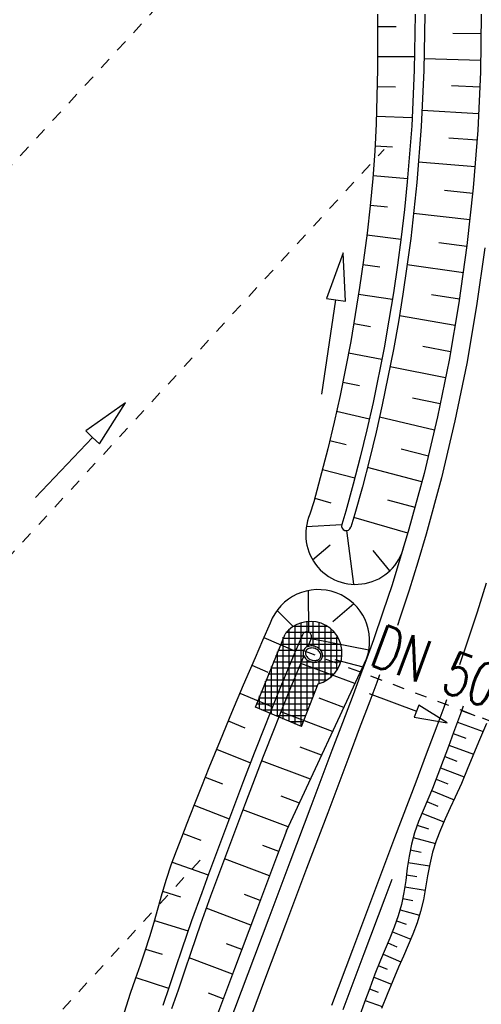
# Model space of a CAD drawing. Extents: x 446577 to 447216, y 443659 to 444842.
# Tile 171 of 177: x 446697 to 446716, y 444712 to 444753. Entities that reach past the tile are written whole.
import ezdxf

# ---------------------------------------------------------------- set-up
doc = ezdxf.new("R2010")
doc.units = 0
doc.header["$LTSCALE"] = 2
doc.header["$MEASUREMENT"] = 0
for name, pattern in [('ACAD_ISO03W100', [0.5, 0.25, -0.25]), ('AUSGEZOGEN', [0]), ('STRICHLINIEX2', [0.5, 0.25, -0.25])]:
    doc.linetypes.add(name, pattern=pattern)
for name, color, linetype in [('DB-Regenrückhaltebecken_Vorflutgra', 15, 'CONTINUOUS'), ('DB-vorhandene_Dränagen', 15, 'CONTINUOUS'), ('DB-Wegböschungen', 15, 'CONTINUOUS'), ('DB-Wege', 15, 'CONTINUOUS'), ('FBRTOP', 250, 'AUSGEZOGEN')]:
    doc.layers.add(name, color=color, linetype=linetype)
doc.styles.add('ROMANS', font='romans.shx', dxfattribs={"width": 0.8})

msp = doc.modelspace()

# ---------------------------------------------------------------- linework, layer by layer
at = {"layer": 'DB-Regenrückhaltebecken_Vorflutgra', "linetype": 'Continuous'}
for p, q in [((446708.815, 444726.708), (446708.808, 444726.665)), ((446708.808, 444726.665), (446708.808, 444726.622)), ((446708.808, 444726.622), (446708.815, 444726.578)), ((446708.828, 444726.748), (446708.815, 444726.708)), ((446708.848, 444726.786), (446708.828, 444726.748)), ((446708.873, 444726.821), (446708.848, 444726.786)), ((446708.905, 444726.852), (446708.873, 444726.821)), ((446708.907, 444726.669), (446708.904, 444726.633)), ((446708.904, 444726.633), (446708.908, 444726.595)), ((446708.941, 444726.878), (446708.905, 444726.852)), ((446708.916, 444726.703), (446708.907, 444726.669)), ((446708.908, 444726.595), (446708.918, 444726.558)), ((446708.932, 444726.736), (446708.916, 444726.703)), ((446708.953, 444726.765), (446708.932, 444726.736)), ((446708.982, 444726.9), (446708.941, 444726.878)), ((446708.981, 444726.79), (446708.953, 444726.765)), ((446709.013, 444726.812), (446708.981, 444726.79)), ((446709.027, 444726.917), (446708.982, 444726.9)), ((446709.05, 444726.829), (446709.013, 444726.812)), ((446709.075, 444726.929), (446709.027, 444726.917)), ((446709.09, 444726.84), (446709.05, 444726.829)), ((446709.125, 444726.935), (446709.075, 444726.929)), ((446709.134, 444726.847), (446709.09, 444726.84)), ((446709.177, 444726.935), (446709.125, 444726.935)), ((446709.179, 444726.849), (446709.134, 444726.847)), ((446709.229, 444726.93), (446709.177, 444726.935)), ((446709.225, 444726.845), (446709.179, 444726.849)), ((446709.271, 444726.835), (446709.225, 444726.845)), ((446709.281, 444726.919), (446709.229, 444726.93)), ((446709.317, 444726.821), (446709.271, 444726.835)), ((446709.332, 444726.903), (446709.281, 444726.919)), ((446709.36, 444726.802), (446709.317, 444726.821)), ((446709.382, 444726.882), (446709.332, 444726.903)), ((446709.401, 444726.779), (446709.36, 444726.802)), ((446709.428, 444726.856), (446709.382, 444726.882)), ((446709.439, 444726.751), (446709.401, 444726.779)), ((446709.471, 444726.825), (446709.428, 444726.856)), ((446709.472, 444726.721), (446709.439, 444726.751)), ((446709.51, 444726.791), (446709.471, 444726.825)), ((446709.5, 444726.687), (446709.472, 444726.721)), ((446709.523, 444726.652), (446709.5, 444726.687)), ((446709.544, 444726.753), (446709.51, 444726.791)), ((446709.539, 444726.615), (446709.523, 444726.652)), ((446709.55, 444726.578), (446709.539, 444726.615)), ((446709.572, 444726.713), (446709.544, 444726.753)), ((446709.595, 444726.671), (446709.572, 444726.713)), ((446709.612, 444726.628), (446709.595, 444726.671)), ((446709.622, 444726.584), (446709.612, 444726.628)), ((446708.815, 444726.578), (446708.828, 444726.534)), ((446708.828, 444726.534), (446708.848, 444726.491)), ((446708.848, 444726.491), (446708.873, 444726.45)), ((446708.873, 444726.45), (446708.905, 444726.411)), ((446708.905, 444726.411), (446708.941, 444726.375)), ((446708.918, 444726.558), (446708.935, 444726.521)), ((446708.935, 444726.521), (446708.958, 444726.486)), ((446708.941, 444726.375), (446708.982, 444726.342)), ((446708.958, 444726.486), (446708.986, 444726.452)), ((446708.982, 444726.342), (446709.027, 444726.314)), ((446708.986, 444726.452), (446709.019, 444726.422)), ((446709.019, 444726.422), (446709.057, 444726.394)), ((446709.027, 444726.314), (446709.075, 444726.29)), ((446709.057, 444726.394), (446709.098, 444726.371)), ((446709.075, 444726.29), (446709.125, 444726.272)), ((446709.098, 444726.371), (446709.141, 444726.352)), ((446709.125, 444726.272), (446709.177, 444726.258)), ((446709.141, 444726.352), (446709.187, 444726.338)), ((446709.177, 444726.258), (446709.229, 444726.25)), ((446709.187, 444726.338), (446709.233, 444726.329)), ((446709.229, 444726.25), (446709.281, 444726.248)), ((446709.233, 444726.329), (446709.279, 444726.325)), ((446709.279, 444726.325), (446709.324, 444726.326)), ((446709.281, 444726.248), (446709.332, 444726.251)), ((446709.324, 444726.326), (446709.367, 444726.333)), ((446709.332, 444726.251), (446709.382, 444726.26)), ((446709.367, 444726.333), (446709.408, 444726.345)), ((446709.382, 444726.26), (446709.428, 444726.274)), ((446709.408, 444726.345), (446709.445, 444726.361)), ((446709.428, 444726.274), (446709.471, 444726.293)), ((446709.445, 444726.361), (446709.477, 444726.383)), ((446709.471, 444726.293), (446709.51, 444726.318)), ((446709.477, 444726.383), (446709.504, 444726.408)), ((446709.504, 444726.408), (446709.526, 444726.437)), ((446709.51, 444726.318), (446709.544, 444726.347)), ((446709.526, 444726.437), (446709.542, 444726.47)), ((446709.542, 444726.47), (446709.551, 444726.504)), ((446709.544, 444726.347), (446709.573, 444726.379)), ((446709.554, 444726.54), (446709.55, 444726.578)), ((446709.551, 444726.504), (446709.554, 444726.54)), ((446709.573, 444726.379), (446709.595, 444726.416)), ((446709.595, 444726.416), (446709.612, 444726.455)), ((446709.612, 444726.455), (446709.622, 444726.497)), ((446709.625, 444726.54), (446709.622, 444726.584)), ((446709.622, 444726.497), (446709.625, 444726.54)), ((446711.571, 444724.949), (446713.562, 444724.202)), ((446713.562, 444724.202), (446713.465, 444723.944)), ((446713.658, 444724.46), (446713.562, 444724.202)), ((446714.851, 444723.719), (446713.658, 444724.46)), ((446713.465, 444723.944), (446714.851, 444723.719))]:
    msp.add_line(p, q, dxfattribs=at)
at = {"layer": 'DB-Regenrückhaltebecken_Vorflutgra', "linetype": 'STRICHLINIEX2'}
msp.add_line((446708.824, 444726.738), (446720.705, 444722.265), dxfattribs=at)
at = {"layer": 'DB-vorhandene_Dränagen', "linetype": 'ACAD_ISO03W100'}
for p, q in [((446687.47, 444737.174), (446712.673, 444764.547)), ((446695.016, 444729.074), (446712.201, 444747.739)), ((446683.83, 444695.529), (446704.741, 444718.24))]:
    msp.add_line(p, q, dxfattribs=at)
at = {"layer": 'DB-vorhandene_Dränagen', "linetype": 'Continuous'}
for p, q in [((446701.361, 444737.12), (446699.694, 444735.945)), ((446700.274, 444735.395), (446701.361, 444737.12)), ((446697.592, 444733.152), (446699.984, 444735.67)), ((446699.694, 444735.945), (446699.984, 444735.67)), ((446699.984, 444735.67), (446700.274, 444735.395))]:
    msp.add_line(p, q, dxfattribs=at)
at = {"layer": 'DB-Wegböschungen', "linetype": 'Continuous'}
for p, q in [((446711.926, 444753.4), (446711.927, 444752.253)), ((446713.504, 444753.402), (446713.467, 444751.059)), ((446713.904, 444753.402), (446713.867, 444751.047)), ((446716.272, 444753.405), (446716.237, 444750.976)), ((446711.927, 444752.89), (446712.714, 444752.89)), ((446716.268, 444752.578), (446715.084, 444752.595)), ((446711.927, 444752.253), (446711.921, 444751.105)), ((446711.925, 444751.63), (446713.482, 444751.624)), ((446716.249, 444751.463), (446713.88, 444751.529)), ((446711.921, 444751.105), (446711.902, 444749.958)), ((446713.467, 444751.059), (446713.358, 444748.719)), ((446713.867, 444751.047), (446713.757, 444748.694)), ((446716.237, 444750.976), (446716.126, 444748.549)), ((446711.911, 444750.378), (446712.676, 444750.364)), ((446716.214, 444750.347), (446715.03, 444750.397)), ((446711.902, 444749.958), (446711.868, 444748.81)), ((446716.164, 444749.232), (446713.795, 444749.365)), ((446711.879, 444749.126), (446713.378, 444749.077)), ((446711.868, 444748.81), (446711.814, 444747.662)), ((446713.358, 444748.719), (446713.175, 444746.383)), ((446713.757, 444748.694), (446713.573, 444746.346)), ((446716.126, 444748.549), (446715.939, 444746.126)), ((446716.097, 444748.118), (446714.913, 444748.201)), ((446711.814, 444747.662), (446711.734, 444746.517)), ((446711.826, 444747.882), (446712.56, 444747.841)), ((446716.015, 444747.005), (446713.649, 444747.203)), ((446711.734, 444746.517), (446711.624, 444745.373)), ((446711.744, 444746.64), (446713.187, 444746.523)), ((446713.175, 444746.383), (446713.056, 444745.217)), ((446713.573, 444746.346), (446713.454, 444745.174)), ((446715.916, 444745.894), (446714.734, 444746.009)), ((446715.939, 444746.126), (446715.676, 444743.711)), ((446711.624, 444745.373), (446711.49, 444744.232)), ((446711.627, 444745.4), (446712.343, 444745.324)), ((446713.056, 444745.217), (446712.919, 444744.054)), ((446713.454, 444745.174), (446713.316, 444744.005)), ((446715.801, 444744.78), (446713.44, 444745.051)), ((446711.49, 444744.232), (446711.339, 444743.093)), ((446711.481, 444744.159), (446712.91, 444743.98)), ((446712.919, 444744.054), (446712.764, 444742.893)), ((446713.316, 444744.005), (446713.16, 444742.837)), ((446715.671, 444743.671), (446714.492, 444743.824)), ((446715.676, 444743.711), (446715.339, 444741.305)), ((446710.48, 444743.41), (446709.788, 444741.491)), ((446710.579, 444741.373), (446710.48, 444743.41)), ((446711.339, 444743.093), (446711.173, 444741.956)), ((446711.314, 444742.918), (446712.026, 444742.818)), ((446712.764, 444742.893), (446712.591, 444741.734)), ((446713.16, 444742.837), (446712.987, 444741.672)), ((446715.524, 444742.565), (446713.169, 444742.902)), ((446711.173, 444741.956), (446710.995, 444740.821)), ((446709.788, 444741.491), (446710.183, 444741.432)), ((446711.131, 444741.679), (446712.548, 444741.459)), ((446712.591, 444741.734), (446712.404, 444740.578)), ((446712.987, 444741.672), (446712.798, 444740.51)), ((446715.362, 444741.461), (446714.186, 444741.646)), ((446709.59, 444737.476), (446710.183, 444741.432)), ((446710.183, 444741.432), (446710.579, 444741.373)), ((446715.339, 444741.305), (446714.926, 444738.91)), ((446710.995, 444740.821), (446710.8, 444739.688)), ((446715.184, 444740.359), (446712.84, 444740.761)), ((446710.932, 444740.442), (446711.635, 444740.322)), ((446712.404, 444740.578), (446712.2, 444739.424)), ((446712.798, 444740.51), (446712.593, 444739.35)), ((446710.8, 444739.688), (446710.587, 444738.559)), ((446712.2, 444739.424), (446711.737, 444737.128)), ((446714.99, 444739.26), (446713.823, 444739.477)), ((446710.712, 444739.212), (446712.109, 444738.946)), ((446712.593, 444739.35), (446712.127, 444737.041)), ((446710.587, 444738.559), (446710.355, 444737.433)), ((446714.781, 444738.164), (446712.456, 444738.629)), ((446714.926, 444738.91), (446714.439, 444736.53)), ((446710.471, 444737.987), (446711.164, 444737.841)), ((446710.355, 444737.433), (446710.104, 444736.311)), ((446714.555, 444737.071), (446713.397, 444737.32)), ((446711.737, 444737.128), (446711.477, 444735.985)), ((446712.127, 444737.041), (446711.867, 444735.893)), ((446710.208, 444736.765), (446711.584, 444736.447)), ((446714.313, 444735.977), (446712.01, 444736.514)), ((446714.439, 444736.53), (446713.877, 444734.166)), ((446710.104, 444736.311), (446709.838, 444735.193)), ((446711.477, 444735.985), (446711.202, 444734.846)), ((446711.867, 444735.893), (446711.589, 444734.748)), ((446709.923, 444735.545), (446710.607, 444735.376)), ((446709.838, 444735.193), (446709.651, 444734.449)), ((446711.202, 444734.846), (446710.909, 444733.712)), ((446714.057, 444734.891), (446712.91, 444735.175)), ((446709.651, 444734.449), (446709.456, 444733.708)), ((446711.589, 444734.748), (446711.295, 444733.607)), ((446709.62, 444734.33), (446710.978, 444733.973)), ((446713.784, 444733.809), (446711.503, 444734.407)), ((446713.877, 444734.166), (446713.242, 444731.821)), ((446709.456, 444733.708), (446709.25, 444732.97)), ((446710.909, 444733.712), (446710.596, 444732.583)), ((446711.295, 444733.607), (446710.98, 444732.472)), ((446709.25, 444732.97), (446709.093, 444732.452)), ((446709.294, 444733.124), (446709.967, 444732.933)), ((446713.497, 444732.731), (446712.363, 444733.045)), ((446709.093, 444732.452), (446709.093, 444732.452)), ((446710.596, 444732.583), (446710.426, 444732.022)), ((446710.98, 444732.472), (446710.809, 444731.908)), ((446708.936, 444731.934), (446710.426, 444732.022)), ((446710.426, 444732.022), (446710.426, 444732.022)), ((446713.194, 444731.657), (446710.934, 444732.317)), ((446710.934, 444729.516), (446710.643, 444731.766)), ((446710.809, 444731.908), (446710.809, 444731.908)), ((446713.242, 444731.821), (446712.534, 444729.497)), ((446709.207, 444730.54), (446709.94, 444731.168)), ((446712.435, 444730.08), (446711.747, 444730.934)), ((446712.534, 444729.497), (446712.153, 444728.344)), ((446709.04, 444727.514), (446709.031, 444729.253)), ((446710.926, 444728.701), (446710.05, 444727.943)), ((446707.715, 444728.422), (446708.363, 444727.774)), ((446712.153, 444728.344), (446711.754, 444727.196)), ((446707.429, 444727.895), (446707.111, 444727.166)), ((446708.727, 444723.573), (446708.727, 444727.911)), ((446708.977, 444726.907), (446708.977, 444727.957)), ((446709.227, 444726.926), (446709.227, 444727.955)), ((446709.477, 444726.8), (446709.477, 444727.904)), ((446706.808, 444724.374), (446708.055, 444727.435)), ((446710.095, 444727.5), (446708.085, 444727.5)), ((446708.227, 444723.768), (446708.227, 444727.643)), ((446709.809, 444727.75), (446708.371, 444727.75)), ((446708.477, 444723.663), (446708.477, 444727.812)), ((446709.727, 444725.475), (446709.727, 444727.798)), ((446709.977, 444725.653), (446709.977, 444727.621)), ((446707.111, 444727.166), (446706.791, 444726.438)), ((446707.161, 444727.282), (446708.487, 444726.714)), ((446710.265, 444727.25), (446707.957, 444727.25)), ((446707.977, 444723.873), (446707.977, 444727.3)), ((446708.778, 444727.405), (446708.466, 444726.665)), ((446709.146, 444727.251), (446709.002, 444726.908)), ((446709.146, 444727.251), (446711.563, 444726.77)), ((446710.227, 444725.957), (446710.227, 444727.317)), ((446711.754, 444727.196), (446711.473, 444726.426)), ((446707.727, 444723.978), (446707.727, 444726.686)), ((446708.806, 444726.75), (446707.753, 444726.75)), ((446710.364, 444727), (446707.855, 444727)), ((446708.466, 444726.665), (446708.155, 444725.924)), ((446710.41, 444726.75), (446709.524, 444726.75)), ((446706.791, 444726.438), (446706.297, 444725.288)), ((446709.207, 444726.25), (446707.55, 444726.25)), ((446708.821, 444726.5), (446707.651, 444726.5)), ((446708.109, 444719.19), (446711.473, 444726.426)), ((446708.837, 444726.515), (446708.529, 444725.783)), ((446710.976, 444725.357), (446708.705, 444726.202)), ((446708.977, 444724.217), (446708.977, 444726.331)), ((446709.227, 444724.861), (446709.227, 444726.249)), ((446710.357, 444726.25), (446709.297, 444726.25)), ((446709.477, 444725.37), (446709.477, 444726.311)), ((446710.408, 444726.5), (446709.599, 444726.5)), ((446711.33, 444726.042), (446710.152, 444726.354)), ((446711.473, 444726.426), (446711.187, 444725.657)), ((446706.657, 444726.128), (446707.327, 444725.837)), ((446710.252, 444726), (446707.448, 444726)), ((446707.477, 444724.083), (446707.477, 444726.073)), ((446708.155, 444725.924), (446707.837, 444725.153)), ((446708.529, 444725.783), (446708.212, 444725.012)), ((446707.227, 444724.188), (446707.227, 444725.459)), ((446709.771, 444725.5), (446707.244, 444725.5)), ((446710.075, 444725.75), (446707.346, 444725.75)), ((446711.187, 444725.657), (446710.898, 444724.89)), ((446706.297, 444725.288), (446705.811, 444724.135)), ((446706.158, 444724.959), (446707.526, 444724.381)), ((446709.281, 444725), (446707.04, 444725)), ((446709.378, 444725.25), (446707.142, 444725.25)), ((446707.837, 444725.153), (446707.525, 444724.38)), ((446708.212, 444725.012), (446707.899, 444724.239)), ((446708.745, 444723.56), (446709.441, 444725.353)), ((446709.184, 444724.75), (446706.939, 444724.75)), ((446706.977, 444724.293), (446706.977, 444724.845)), ((446710.509, 444724.353), (446709.478, 444724.741)), ((446710.898, 444724.89), (446710.457, 444723.72)), ((446705.811, 444724.135), (446705.331, 444722.98)), ((446708.745, 444723.56), (446706.808, 444724.374)), ((446709.087, 444724.5), (446706.837, 444724.5)), ((446708.99, 444724.25), (446707.081, 444724.25)), ((446707.525, 444724.38), (446707.216, 444723.606)), ((446707.899, 444724.239), (446707.591, 444723.465)), ((446710.044, 444723.353), (446707.872, 444724.171)), ((446715.521, 444724.411), (446715.403, 444724.097)), ((446715.452, 444724.227), (446716.002, 444724.024)), ((446705.668, 444723.791), (446706.364, 444723.501)), ((446708.893, 444724), (446707.675, 444724)), ((446708.796, 444723.75), (446708.27, 444723.75)), ((446710.457, 444723.72), (446710.016, 444722.551)), ((446715.403, 444724.097), (446715.109, 444723.303)), ((446715.273, 444723.746), (446716.348, 444723.348)), ((446707.216, 444723.606), (446706.756, 444722.443)), ((446707.591, 444723.465), (446707.131, 444722.302)), ((446715.109, 444723.303), (446714.895, 444722.717)), ((446716.497, 444723.692), (446716.16, 444722.907)), ((446705.331, 444722.98), (446704.859, 444721.822)), ((446715.094, 444723.263), (446715.621, 444723.07)), ((446716.16, 444722.907), (446715.92, 444722.33)), ((446705.182, 444722.617), (446706.6, 444722.042)), ((446709.579, 444722.353), (446708.681, 444722.691)), ((446710.016, 444722.551), (446709.135, 444720.211)), ((446714.895, 444722.717), (446714.68, 444722.13)), ((446714.918, 444722.78), (446715.95, 444722.402)), ((446706.756, 444722.443), (446706.305, 444721.277)), ((446707.131, 444722.302), (446706.679, 444721.136)), ((446709.115, 444721.353), (446707.062, 444722.126)), ((446714.68, 444722.13), (446714.46, 444721.545)), ((446714.743, 444722.299), (446715.248, 444722.112)), ((446715.92, 444722.33), (446715.681, 444721.753)), ((446704.859, 444721.822), (446704.551, 444721.048)), ((446714.566, 444721.823), (446715.553, 444721.446)), ((446715.681, 444721.753), (446715.439, 444721.176)), ((446704.707, 444721.443), (446705.428, 444721.154)), ((446706.305, 444721.277), (446706.011, 444720.498)), ((446714.46, 444721.545), (446714.227, 444720.964)), ((446714.384, 444721.351), (446714.866, 444721.159)), ((446704.551, 444721.048), (446704.245, 444720.273)), ((446706.679, 444721.136), (446706.386, 444720.357)), ((446714.227, 444720.964), (446714.031, 444720.501)), ((446714.193, 444720.883), (446715.136, 444720.49)), ((446715.439, 444721.176), (446715.187, 444720.602)), ((446706.011, 444720.498), (446705.721, 444719.717)), ((446708.65, 444720.353), (446707.893, 444720.638)), ((446714.031, 444720.501), (446713.834, 444720.039)), ((446713.993, 444720.412), (446714.456, 444720.217)), ((446715.187, 444720.602), (446714.977, 444720.146)), ((446704.245, 444720.273), (446703.939, 444719.497)), ((446704.241, 444720.264), (446705.709, 444719.685)), ((446706.386, 444720.357), (446706.095, 444719.575)), ((446708.185, 444719.353), (446706.279, 444720.071)), ((446709.135, 444720.211), (446708.253, 444717.872)), ((446713.834, 444720.039), (446713.647, 444719.574)), ((446714.977, 444720.146), (446714.767, 444719.689)), ((446705.721, 444719.717), (446705.43, 444718.936)), ((446713.789, 444719.93), (446714.711, 444719.563)), ((446714.767, 444719.689), (446714.567, 444719.229)), ((446703.939, 444719.497), (446703.71, 444718.915)), ((446706.095, 444719.575), (446705.804, 444718.795)), ((446708.109, 444719.19), (446707.692, 444718.083)), ((446713.647, 444719.574), (446713.481, 444719.103)), ((446713.594, 444719.431), (446714.057, 444719.271)), ((446714.567, 444719.229), (446714.387, 444718.764)), ((446703.71, 444718.915), (446703.484, 444718.332)), ((446703.775, 444719.082), (446704.522, 444718.796)), ((446705.43, 444718.936), (446705.136, 444718.156)), ((446705.804, 444718.795), (446705.511, 444718.015)), ((446713.481, 444719.103), (446713.346, 444718.624)), ((446713.424, 444718.915), (446714.35, 444718.658)), ((446714.387, 444718.764), (446714.235, 444718.289)), ((446707.784, 444718.329), (446707.121, 444718.579)), ((446713.346, 444718.624), (446713.246, 444718.126)), ((446713.294, 444718.387), (446713.752, 444718.291)), ((446703.484, 444718.332), (446703.269, 444717.745)), ((446705.136, 444718.156), (446704.843, 444717.375)), ((446705.511, 444718.015), (446705.218, 444717.234)), ((446707.397, 444717.3), (446705.509, 444718.01)), ((446707.692, 444718.083), (446706.81, 444715.744)), ((446713.246, 444718.126), (446713.171, 444717.621)), ((446714.235, 444718.289), (446714.117, 444717.798)), ((446703.269, 444717.745), (446703.069, 444717.153)), ((446703.318, 444717.881), (446704.833, 444717.348)), ((446708.253, 444717.872), (446707.372, 444715.532)), ((446713.171, 444717.621), (446713.106, 444717.113)), ((446713.204, 444717.858), (446714.101, 444717.716)), ((446714.117, 444717.798), (446714.023, 444717.3)), ((446703.069, 444717.153), (446702.888, 444716.554)), ((446704.843, 444717.375), (446704.555, 444716.594)), ((446705.218, 444717.234), (446704.929, 444716.453)), ((446713.106, 444717.113), (446713.032, 444716.607)), ((446713.136, 444717.342), (446713.572, 444717.28)), ((446714.023, 444717.3), (446713.938, 444716.799)), ((446713.068, 444716.84), (446713.921, 444716.704)), ((446713.938, 444716.799), (446713.846, 444716.3)), ((446702.888, 444716.554), (446702.717, 444715.95)), ((446702.918, 444716.657), (446703.663, 444716.421)), ((446704.555, 444716.594), (446704.135, 444715.416)), ((446704.929, 444716.453), (446704.51, 444715.275)), ((446707.009, 444716.271), (446706.347, 444716.52)), ((446713.032, 444716.607), (446712.932, 444716.109)), ((446712.986, 444716.356), (446713.403, 444716.267)), ((446713.846, 444716.3), (446713.731, 444715.808)), ((446702.717, 444715.95), (446702.548, 444715.347)), ((446706.621, 444715.242), (446704.747, 444715.947)), ((446712.932, 444716.109), (446712.797, 444715.63)), ((446712.873, 444715.885), (446713.687, 444715.655)), ((446706.81, 444715.744), (446705.929, 444713.405)), ((446707.372, 444715.532), (446706.49, 444713.193)), ((446712.797, 444715.63), (446712.63, 444715.159)), ((446713.731, 444715.808), (446713.584, 444715.332)), ((446702.548, 444715.347), (446702.369, 444714.746)), ((446702.572, 444715.434), (446703.991, 444715)), ((446704.135, 444715.416), (446703.728, 444714.234)), ((446704.51, 444715.275), (446704.102, 444714.093)), ((446712.63, 444715.159), (446712.443, 444714.694)), ((446712.726, 444715.421), (446713.122, 444715.282)), ((446713.584, 444715.332), (446713.409, 444714.864)), ((446702.369, 444714.746), (446702.175, 444714.151)), ((446712.443, 444714.694), (446712.247, 444714.232)), ((446712.551, 444714.957), (446713.322, 444714.651)), ((446713.409, 444714.864), (446713.216, 444714.402)), ((446702.204, 444714.238), (446702.892, 444714.016)), ((446703.728, 444714.234), (446703.46, 444713.444)), ((446706.233, 444714.213), (446705.589, 444714.456)), ((446712.247, 444714.232), (446712.05, 444713.769)), ((446712.357, 444714.49), (446712.736, 444714.331)), ((446713.216, 444714.402), (446713.013, 444713.942)), ((446702.175, 444714.151), (446701.971, 444713.561)), ((446704.102, 444714.093), (446703.834, 444713.303)), ((446705.846, 444713.184), (446704.026, 444713.869)), ((446712.156, 444714.02), (446712.906, 444713.701)), ((446713.013, 444713.942), (446712.81, 444713.483)), ((446701.971, 444713.561), (446701.763, 444712.971)), ((446703.46, 444713.444), (446703.192, 444712.655)), ((446705.929, 444713.405), (446705.047, 444711.065)), ((446712.05, 444713.769), (446711.818, 444713.188)), ((446711.957, 444713.541), (446712.33, 444713.388)), ((446712.81, 444713.483), (446712.565, 444712.906)), ((446701.791, 444713.051), (446703.171, 444712.592)), ((446703.834, 444713.303), (446703.566, 444712.514)), ((446706.49, 444713.193), (446705.608, 444710.854)), ((446711.818, 444713.188), (446711.597, 444712.603)), ((446711.767, 444713.056), (446712.508, 444712.767)), ((446701.763, 444712.971), (446701.559, 444712.379)), ((446703.192, 444712.655), (446702.922, 444711.866)), ((446711.597, 444712.603), (446711.382, 444712.017)), ((446711.584, 444712.569), (446711.95, 444712.433)), ((446712.565, 444712.906), (446712.328, 444712.328)), ((446701.559, 444712.379), (446701.304, 444711.584)), ((446703.566, 444712.514), (446703.296, 444711.725)), ((446705.458, 444712.155), (446704.846, 444712.385)), ((446712.328, 444712.328), (446712.091, 444711.749)), ((446711.382, 444712.017), (446711.169, 444711.43)), ((446711.407, 444712.085), (446712.121, 444711.823))]:
    msp.add_line(p, q, dxfattribs=at)
for centre, major_axis, start_param, end_param in [((446711.006, 444731.606), (-1.479, 1.479), 0.369177, 3.751776), ((446710.617, 444731.964), (0.141, 0.141), 2.063104, 5.203588), ((446709.444, 444727.142), (-0.857, 1.974), 3.947148, 7.086621), ((446709.113, 444726.637), (-0.937, 0.937), 2.606602, 6.421656), ((446708.963, 444727.33), (0.141, 0.141), 5.090139, 8.251494)]:
    msp.add_ellipse(centre, major_axis=major_axis, ratio=1, start_param=start_param, end_param=end_param, dxfattribs=at)
at = {"layer": 'DB-Wege', "linetype": 'Continuous'}
for p, q in [((446716.421, 444743.618), (446716.08, 444741.189)), ((446716.08, 444741.189), (446715.663, 444738.772)), ((446715.663, 444738.772), (446715.171, 444736.368)), ((446715.171, 444736.368), (446714.604, 444733.982)), ((446714.604, 444733.982), (446713.963, 444731.614)), ((446713.963, 444731.614), (446713.614, 444730.438)), ((446713.614, 444730.438), (446713.248, 444729.267)), ((446716.484, 444729.564), (446716.104, 444728.348)), ((446713.248, 444729.267), (446712.863, 444728.103)), ((446716.104, 444728.348), (446715.704, 444727.139)), ((446712.863, 444728.103), (446712.757, 444727.797)), ((446715.704, 444727.139), (446715.358, 444726.145)), ((446711.89, 444725.397), (446711.599, 444724.626)), ((446712.015, 444725.731), (446711.89, 444725.397)), ((446711.599, 444724.626), (446711.159, 444723.456)), ((446714.822, 444724.674), (446714.704, 444724.356)), ((446714.704, 444724.356), (446714.407, 444723.568)), ((446711.159, 444723.456), (446710.718, 444722.286)), ((446714.407, 444723.568), (446713.966, 444722.398)), ((446710.718, 444722.286), (446709.836, 444719.947)), ((446713.966, 444722.398), (446713.525, 444721.228)), ((446713.525, 444721.228), (446712.644, 444718.889)), ((446709.836, 444719.947), (446708.955, 444717.607)), ((446712.644, 444718.889), (446711.762, 444716.55)), ((446708.955, 444717.607), (446708.073, 444715.268)), ((446712.521, 444717.146), (446712.23, 444716.373)), ((446711.762, 444716.55), (446710.881, 444714.21)), ((446712.23, 444716.373), (446711.349, 444714.034)), ((446708.073, 444715.268), (446707.192, 444712.928)), ((446710.881, 444714.21), (446709.999, 444711.871)), ((446711.349, 444714.034), (446710.467, 444711.694)), ((446707.192, 444712.928), (446706.31, 444710.589))]:
    msp.add_line(p, q, dxfattribs=at)
at = {"layer": 'FBRTOP', "color": 0, "const_width": 0.5}
msp.add_lwpolyline([(446833.755, 444484.975, -0.000083), (446837.963, 444455.179, -0.000176), (446839.935, 444441.166, -0.000011), (446846.01, 444397.876, 0.000067), (446846.968, 444391.053, 0.001727), (446849.892, 444370.762, 0.00123), (446854.165, 444342.303, 0.004209), (446857.404, 444322.222, 0.002979), (446862.388, 444293.915, 0.003153), (446866.566, 444271.777, 0.002691), (446871.765, 444245.898, 0.003085)], format="xyb", dxfattribs=at)

# ---------------------------------------------------------------- texts
at = {"layer": 'DB-Regenrückhaltebecken_Vorflutgra', "linetype": 'Continuous', "style": 'ROMANS', "oblique": 360, "width": 0.7}
msp.add_text('DN 500', height=1.8, rotation=339.672, dxfattribs=at).set_placement((446711.525, 444726.174))

doc.saveas('drawing.dxf')
